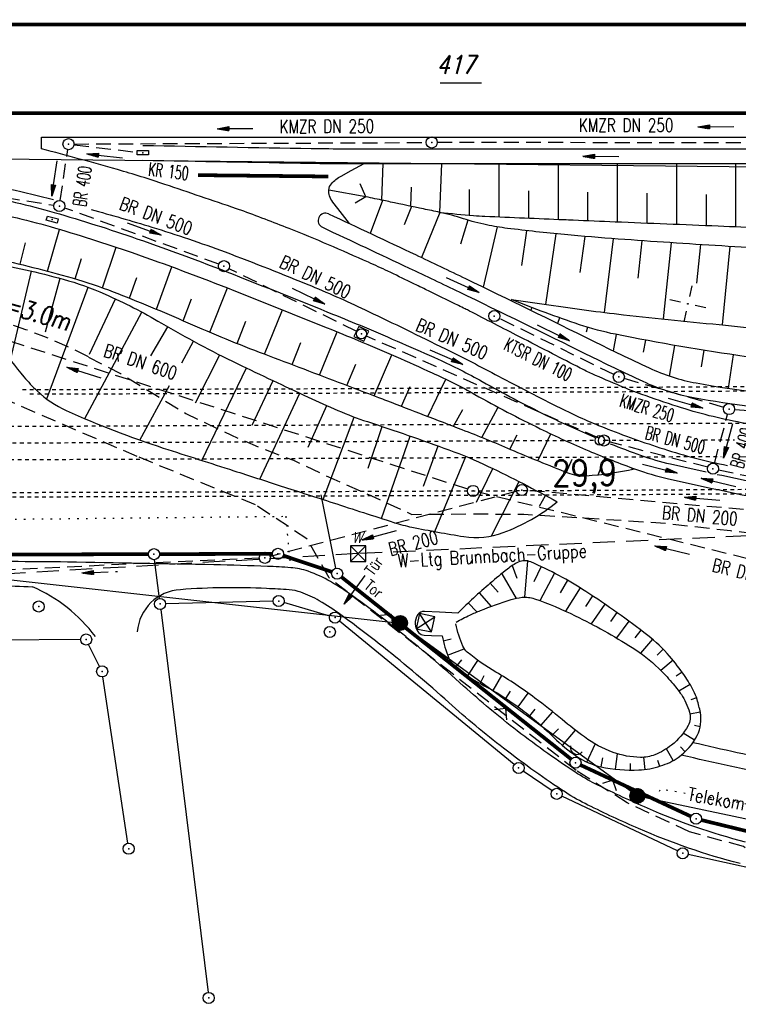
# Model space of a CAD drawing. Extents: x 0 to 1135, y 0 to 420.
# Tile 4 of 77: x 88 to 185, y 80 to 213. Entities that reach past the tile are written whole.
import ezdxf
from ezdxf.enums import TextEntityAlignment as Align

# ---------------------------------------------------------------- set-up
doc = ezdxf.new("R2010")
doc.units = 0
doc.header["$LTSCALE"] = 2
doc.header["$MEASUREMENT"] = 0
for name, pattern in [('ACAD_ISO03W100', [0.5, 0.25, -0.25]), ('ACAD_ISO05W100', [0.5, 0.25, -0.25]), ('AUSGEZOGEN', [0]), ('EinAusfädelung', [3.5, 2.5, -1]), ('GEMARKBAB', [3.7, 2, -0.5, 0.1, -0.5, 0.1, -0.5]), ('GESTRICH-X2', [1.5, 1, -0.5]), ('GESTRICHELTX3', [2.25, 1.5, -0.75]), ('GETRENNTX3', [3.25, 1, -0.75, 0, -0.75, 0, -0.75]), ('PUNKTX2_STR', [0.6, 0.1, -0.5])]:
    doc.linetypes.add(name, pattern=pattern)
doc.layers.get('0').update_dxf_attribs({"color": 8, "linetype": 'AUSGEZOGEN'})
for name, color, linetype in [('Bahnachse', 7, 'CONTINUOUS'), ('BOESCHG', 8, 'AUSGEZOGEN'), ('BW-SCHRIFT', 8, 'AUSGEZOGEN'), ('DURCHL', 200, 'GESTRICH-X2'), ('EINAUSF', 8, 'EinAusfädelung'), ('FBRTOP', 8, 'AUSGEZOGEN'), ('FLSTNR-BAB', 7, 'AUSGEZOGEN'), ('GEMARKGRZ', 8, 'GEMARKBAB'), ('Gleisachsen', 7, 'CONTINUOUS'), ('GRENZL', 8, 'AUSGEZOGEN'), ('GRENZL-BAB', 7, 'AUSGEZOGEN'), ('GRENZP', 8, 'AUSGEZOGEN'), ('GRENZP-BAB', 7, 'AUSGEZOGEN'), ('KANAL', 200, 'GESTRICH-X2'), ('MULDE', 8, 'AUSGEZOGEN'), ('NETZ', 250, 'AUSGEZOGEN'), ('NUTZUNG', 8, 'PUNKTX2_STR'), ('PFEIL', 200, 'CONTINUOUS'), ('PFEILTOP', 8, 'AUSGEZOGEN'), ('Schmutzw', 30, 'GESTRICH-X2'), ('SCHSYMBOL', 200, 'AUSGEZOGEN'), ('SIGNATUR', 8, 'AUSGEZOGEN'), ('STRASSE', 8, 'AUSGEZOGEN'), ('STROMLTG', 8, 'AUSGEZOGEN'), ('Telekom', 8, 'GETRENNTX3'), ('TEXTO', 200, 'CONTINUOUS'), ('TUNNEL', 15, 'CONTINUOUS'), ('W-LTG', 8, 'GESTRICHELTX3'), ('ZAUN', 8, 'AUSGEZOGEN')]:
    doc.layers.add(name, color=color, linetype=linetype)
doc.styles.add('ROMANS', font='romans.shx', dxfattribs={"width": 0.8})

# ---------------------------------------------------------------- blocks, each defined once
blk = doc.blocks.new('IKR')
at = {"color": 0}
for p, q in [((0, 1), (0, 2.5)), ((-2.5, 0), (-1, 0)), ((1, 0), (2.5, 0)), ((0, -2.5), (0, -1))]:
    blk.add_line(p, q, dxfattribs=at)
blk.add_circle((0, 0), 0.05, dxfattribs=at)
blk.add_point((0, 0), dxfattribs=at)
blk = doc.blocks.new('W-SCHA')
for p, q in [((1.5, 1.5), (-1.5, 1.5)), ((-1.5, -1.5), (1.5, 1.5)), ((-1.5, 1.5), (1.5, -1.5)), ((-1.5, 1.5), (-1.5, -1.5)), ((1.5, -1.5), (1.5, 1.5)), ((-1.5, -1.5), (1.5, -1.5))]:
    blk.add_line(p, q)
blk.add_point((0, 0))
at = {"style": 'ROMANS', "oblique": 15}
blk.add_text('W', height=2, dxfattribs=at).set_placement((-1.19, 2.12))
blk = doc.blocks.new('SCHA-Q')
for p, q in [((-1.5, 1.5), (1.5, -1.5)), ((-1.5, -1.5), (1.5, 1.5)), ((1.5, 1.5), (-1.5, 1.5)), ((-1.5, 1.5), (-1.5, -1.5)), ((1.5, -1.5), (1.5, 1.5)), ((-1.5, -1.5), (1.5, -1.5))]:
    blk.add_line(p, q)
blk.add_point((0, 0))
blk = doc.blocks.new('*X18')
at = {"color": 0}
for p, q in [((212.23, 257.39), (213.24, 258.4)), ((212.24, 257.33), (213.31, 258.4)), ((212.24, 257.47), (213.17, 258.4)), ((212.24, 257.26), (213.37, 258.39)), ((212.24, 257.55), (213.09, 258.39)), ((212.25, 257.2), (213.43, 258.38)), ((212.26, 257.63), (213, 258.37)), ((212.27, 257.14), (213.49, 258.37)), ((212.28, 257.09), (213.55, 258.35)), ((212.29, 257.73), (212.9, 258.35)), ((212.3, 257.04), (213.6, 258.33)), ((212.32, 256.99), (213.65, 258.31)), ((212.34, 257.86), (212.78, 258.29)), ((212.35, 256.94), (213.69, 258.29)), ((212.37, 256.9), (213.74, 258.26)), ((212.4, 256.85), (213.78, 258.24)), ((212.43, 256.81), (213.83, 258.21)), ((212.46, 256.77), (213.86, 258.18)), ((212.49, 256.73), (213.9, 258.14)), ((212.53, 256.7), (213.94, 258.11)), ((212.56, 256.66), (213.97, 258.07)), ((212.6, 256.63), (214.01, 258.03)), ((212.64, 256.6), (214.04, 257.99)), ((212.68, 256.57), (214.07, 257.95)), ((212.73, 256.54), (214.09, 257.91)), ((212.77, 256.52), (214.12, 257.86)), ((212.82, 256.49), (214.14, 257.82)), ((212.87, 256.47), (214.16, 257.77)), ((212.92, 256.45), (214.18, 257.72)), ((212.97, 256.44), (214.2, 257.66)), ((213.03, 256.42), (214.21, 257.6)), ((213.09, 256.41), (214.22, 257.54)), ((213.16, 256.41), (214.23, 257.48)), ((213.22, 256.4), (214.23, 257.41)), ((213.3, 256.41), (214.23, 257.34)), ((213.38, 256.41), (214.22, 257.26)), ((213.46, 256.43), (214.2, 257.17)), ((213.56, 256.46), (214.18, 257.07)), ((213.69, 256.51), (214.12, 256.95))]:
    blk.add_line(p, q, dxfattribs=at)
blk = doc.blocks.new('SRMAST2')
at = {"color": 0}
blk.add_circle((0, 0), 0.999, dxfattribs=at)
blk.add_point((0, 0), dxfattribs=at)
blk.add_blockref('*X18', (-213.23, -257.4))
blk = doc.blocks.new('GST')
at = {"color": 0}
blk.add_circle((0, 0), 0.75, dxfattribs=at)
blk.add_point((0, 0), dxfattribs=at)
blk = doc.blocks.new('30')
at = {"color": 0}
for p, q in [((-0.75, -0.29), (-0.75, 0.29)), ((-0.75, 0.29), (0.75, 0.29)), ((0.75, 0.29), (0.75, -0.29)), ((0.75, -0.29), (-0.75, -0.29))]:
    blk.add_line(p, q, dxfattribs=at)
blk.add_point((0, 0), dxfattribs=at)
blk = doc.blocks.new('PFEIL2')
at = {"color": 0}
for p, q in [((0.88, 0), (-2.4, -0.01)), ((0.88, -0.27), (0.88, 0.28)), ((0.88, 0.28), (2.43, 0.01)), ((0.91, 0.27), (0.88, 0.26)), ((0.97, 0.26), (0.88, 0.25)), ((1.02, 0.25), (0.88, 0.23)), ((1.07, 0.24), (0.88, 0.21)), ((1.13, 0.23), (0.88, 0.19)), ((1.18, 0.22), (0.88, 0.17)), ((1.24, 0.21), (0.88, 0.15)), ((1.29, 0.21), (0.88, 0.14)), ((1.34, 0.2), (0.88, 0.12)), ((1.4, 0.19), (0.88, 0.1)), ((1.45, 0.18), (0.88, 0.08)), ((1.51, 0.17), (0.88, 0.06)), ((1.56, 0.16), (0.88, 0.04)), ((1.61, 0.15), (0.88, 0.02)), ((1.67, 0.14), (0.88, 0.01)), ((1.72, 0.13), (0.88, -0.01)), ((1.78, 0.12), (0.88, -0.03)), ((1.83, 0.11), (0.88, -0.05)), ((1.88, 0.1), (0.88, -0.07)), ((1.94, 0.09), (0.88, -0.09)), ((2.05, 0.08), (0.88, -0.12)), ((1.99, 0.08), (0.88, -0.11)), ((2.1, 0.07), (0.88, -0.14)), ((2.15, 0.06), (0.88, -0.16)), ((2.21, 0.05), (0.88, -0.18)), ((2.26, 0.04), (0.88, -0.2)), ((2.32, 0.03), (0.88, -0.22)), ((2.37, 0.02), (0.88, -0.23)), ((2.42, 0.01), (0.88, -0.25)), ((2.43, 0.01), (0.88, -0.27))]:
    blk.add_line(p, q, dxfattribs=at)
blk = doc.blocks.new('DL')
at = {"color": 0}
blk.add_arc((-0.31, 0.02), 0.91, 282.5363, 77.4637, dxfattribs=at)
blk.add_point((0.6, 0), dxfattribs=at)
blk = doc.blocks.new('10')
blk.add_blockref('GST', (0, 0))
blk = doc.blocks.new('20')
blk.add_lwpolyline([(-0.75, -0.75), (0.75, -0.75), (0.75, 0.75), (-0.75, 0.75)], close=True)
blk.add_circle((0, 0), 0.676)
blk.add_point((0, 0))
blk = doc.blocks.new('ZL')
at = {"color": 0}
for p, q in [((-1.07, 1.06), (0, 0)), ((0, 0), (1.06, 1.07))]:
    blk.add_line(p, q, dxfattribs=at)

msp = doc.modelspace()

# ---------------------------------------------------------------- linework, layer by layer
at = {"layer": 'Bahnachse', "linetype": 'ACAD_ISO05W100'}
msp.add_lwpolyline([(67.31, 155.47), (166.01, 155.91)], dxfattribs=at)
at = {"layer": 'Bahnachse', "linetype": 'ACAD_ISO05W100', "flags": 128}
for points in [[(167.31, 155.91), (171.95, 155.93)], [(180.69, 155.97), (184.87, 155.99)]]:
    msp.add_lwpolyline(points, dxfattribs=at)
at = {"layer": 'Bahnachse', "linetype": 'Continuous'}
msp.add_circle((166.66, 155.9), 0.65, dxfattribs=at)
at = {"layer": 'BOESCHG'}
for p, q in [((137.2, 188.36), (137.38, 193.32)), ((145.05, 186.72), (145.32, 193.32)), ((153.05, 186.12), (153.05, 193.32)), ((161.05, 185.78), (161.05, 193.32)), ((169.05, 185.45), (169.05, 193.32)), ((177.05, 185.12), (177.05, 193.31)), ((185.05, 184.78), (185.05, 193.31)), ((135.05, 188.83), (134.26, 190.56)), ((135.05, 188.83), (130.04, 189.74)), ((141.1, 187.54), (141.19, 190.14)), ((149.05, 186.34), (149.05, 189.83)), ((157.05, 185.95), (157.05, 189.63)), ((165.05, 185.61), (165.05, 189.46)), ((173.05, 185.28), (173.05, 189.3)), ((181.05, 184.96), (181.05, 189.13)), ((135.05, 188.83), (133.62, 187.97)), ((137.31, 188.34), (135.64, 183.88)), ((141.21, 187.52), (140.23, 185.04)), ((145.05, 186.72), (142.56, 180.62)), ((148.84, 185.67), (147.83, 182.43)), ((92.01, 178.78), (93.67, 184.42)), ((152.77, 184.76), (150.9, 176.61)), ((156.11, 179.54), (156.81, 184.24)), ((159.37, 174.27), (160.75, 183.83)), ((88.33, 179.71), (89.07, 182.6)), ((164.01, 178.59), (164.68, 183.47)), ((167.3, 173.19), (168.52, 183.16)), ((171.82, 177.81), (172.37, 182.89)), ((175.25, 172.32), (176.33, 182.62)), ((179.76, 177.13), (180.3, 182.36)), ((99.46, 176.53), (101.3, 182.02)), ((183.21, 171.5), (184.26, 182.11)), ((95.77, 177.75), (96.63, 180.5)), ((87.03, 166.74), (89.85, 178.78)), ((106.75, 173.63), (108.85, 179.35)), ((91.78, 170.59), (93.73, 177.81)), ((103.11, 175.12), (104.1, 177.92)), ((91.92, 161.5), (97.54, 176.6)), ((113.97, 170.52), (116.33, 176.51)), ((97.72, 167.57), (101.22, 175.03)), ((110.36, 172.08), (111.48, 175.02)), ((97.07, 158.84), (104.79, 173.24)), ((121.36, 167.57), (123.76, 173.55)), ((157.47, 173.86), (157.32, 173.48)), ((117.64, 169.01), (118.84, 172.02)), ((161.22, 172.47), (160.95, 171.71)), ((105.98, 167.32), (108.27, 171.26)), ((128.8, 164.73), (131.18, 170.57)), ((165.01, 171.19), (164.81, 170.54)), ((110.17, 166.37), (111.76, 169.31)), ((125.09, 166.14), (126.28, 169.11)), ((168.88, 170.21), (168.44, 168.01)), ((172.81, 169.45), (172.51, 167.83)), ((176.75, 168.74), (176.03, 164.6)), ((180.69, 168.08), (180.33, 165.84)), ((112.04, 160.99), (115.3, 167.45)), ((136.15, 161.93), (138.55, 167.45)), ((184.65, 167.47), (183.98, 162.94)), ((112.9, 153.18), (118.9, 165.7)), ((132.46, 163.34), (133.67, 166.19)), ((119.66, 157.95), (122.51, 163.98)), ((143.4, 159.14), (145.85, 164.17)), ((104.52, 155.94), (108.5, 163.3)), ((139.84, 160.52), (141.02, 163.18)), ((120.7, 150.67), (126.13, 162.27)), ((127.26, 154.98), (129.76, 160.6)), ((146.88, 157.8), (148.14, 160.07)), ((150.7, 156.31), (152.9, 160.4)), ((129.28, 147.89), (133.45, 159.06)), ((135.36, 152.16), (137.24, 157.78)), ((137.16, 145.35), (141.03, 156.49)), ((154.51, 154.73), (155.48, 156.64)), ((158.3, 153.13), (160.04, 156.79)), ((142.84, 149.7), (144.8, 155.15)), ((144.35, 143.58), (148.54, 153.74)), ((162.13, 151.59), (162.9, 153.36)), ((166.43, 151.26), (167.36, 153.58)), ((149.98, 147.54), (152.18, 152.09)), ((171.04, 151.99), (171.1, 152.15)), ((152.04, 142.98), (155.77, 150.32)), ((158.52, 146.99), (159.31, 148.47)), ((154.83, 138.98), (155.43, 137.26)), ((156.87, 139.61), (156.46, 134.71)), ((158.72, 138.85), (157.74, 136.77)), ((153.4, 137.88), (155.33, 134.55)), ((160.51, 137.96), (158.57, 134.23)), ((151.86, 136.6), (152.91, 135.38)), ((162.27, 137), (161.28, 135.28)), ((163.98, 135.98), (162.02, 132.83)), ((150.36, 135.29), (151.99, 133.46)), ((165.66, 134.89), (164.7, 133.45)), ((148.88, 133.93), (150.04, 132.71)), ((167.32, 133.77), (165.49, 131.11)), ((168.96, 132.63), (168.09, 131.4)), ((170.58, 131.46), (168.92, 129.19)), ((172.18, 130.26), (171.39, 129.22)), ((145.49, 128.8), (146.58, 129.07)), ((173.76, 129.03), (172.16, 127.13)), ((146.07, 126.88), (148.34, 127.71)), ((175.22, 127.67), (174.39, 126.86)), ((147.18, 125.26), (148, 126.23)), ((148.77, 124.05), (150.19, 126.15)), ((176.55, 126.17), (174.88, 124.81)), ((150.49, 123.03), (151.05, 124.1)), ((152.25, 122.08), (153.41, 124.1)), ((177.76, 124.58), (176.97, 124.01)), ((178.86, 122.91), (177.32, 122.02)), ((153.95, 121.03), (154.58, 122)), ((155.6, 119.89), (156.96, 121.75)), ((179.73, 121.11), (178.97, 120.85)), ((157.18, 118.67), (157.91, 119.58)), ((158.7, 117.37), (160.31, 119.19)), ((180.23, 119.18), (178.83, 118.91)), ((180.22, 117.19), (179.44, 117.36)), ((160.16, 116.01), (161.06, 116.93)), ((161.63, 114.65), (163.39, 116.71)), ((179.44, 115.36), (177.91, 116.31)), ((164.92, 112.41), (166.04, 114.86)), ((178.18, 113.81), (177.54, 114.49)), ((168.79, 111.45), (169.03, 113.54)), ((176.57, 112.63), (175.67, 114.22)), ((166.82, 111.78), (167.08, 112.98)), ((170.79, 111.33), (170.8, 112.24)), ((172.78, 111.43), (172.58, 113.06)), ((174.74, 111.84), (174.49, 112.65))]:
    msp.add_line(p, q, dxfattribs=at)
for points in [[(132.83, 185.2), (131.26, 187.25), (130.59, 188.12, -0.081409), (130.14, 188.96, -0.098655), (130.04, 189.74, -0.165309), (130.39, 190.59, -0.089032), (131.69, 191.63), (133.04, 192.36), (134.81, 193.32)], [(145.05, 186.72, 0.003653), (149.59, 186.29, 0.010756), (151.14, 186.2, 0.00002), (161.79, 185.75, 0.000166), (163.05, 185.7, 0.000097), (168.72, 185.46, -0.000039), (182.66, 184.89, -0.007052), (194.91, 184.21, 0.011285), (202.57, 183.85, 0.048576), (205.33, 184.05, 0.008753), (220.38, 186.91, 0.043138), (232.66, 190.59, -0.109863), (237.68, 191.39), (244.4, 190.99), (249.88, 190.66, 0.049077), (256.34, 190.9, 0.099404), (259.37, 191.96, 0.088284), (259.67, 192.21, 0.026191), (260.43, 193.25)], [(197.21, 181.58, -0.009114), (183.12, 182.18, -0.002744), (169.14, 183.11, -0.005282), (161.89, 183.72, -0.007629), (154.17, 184.56, -0.020822), (151.36, 185.02, -0.027174), (148.22, 185.86, 0.026877), (145.05, 186.72, 0.000576), (142.83, 187.18, -0.000285), (138.36, 188.12, -0.000853), (137.47, 188.31, -0.000314), (135.05, 188.83)], [(26.41, 187.32, -0.008599), (42.64, 186.53, -0.017698), (50.5, 185.73, -0.003001), (79.2, 181.61, -0.017577), (84.07, 180.7, -0.012666), (94.67, 178.06, -0.023509), (100.26, 176.23, -0.013277), (110.34, 172.08, 0.013005), (120.64, 167.84, 0.000395), (131.31, 163.78, -0.000777), (136.75, 161.7, -0.000284), (137.81, 161.29, -0.00003), (148.02, 157.37, -0.009516), (154.59, 154.69, 0.008088), (162.32, 151.52, 0.108801), (164.81, 151.12, 0.04115), (171.35, 152.06)], [(130.01, 186.52, -0.001221), (141.74, 181.01, -0.002105), (148.52, 177.77, -0.002484), (165.7, 169.36, 0.005611), (173.3, 165.7, 0.064195), (179.68, 163.66, 0.028068), (195.28, 161.7, 0.029224), (205.1, 161.59, 0.084105), (208.16, 162.26, 0.040197), (211.34, 163.86, 0.054775), (213.34, 165.39, 0.005348), (216.56, 168.53, -0.003967), (220.92, 172.81, -0.002383), (226.73, 178.38, -0.004179), (230.09, 181.51, -0.06481), (233.81, 184.13, -0.107487), (236.73, 184.94, -0.016467), (240.74, 185.03, 0.004354), (255.65, 185, 0.002165), (264.49, 185.09, 0.001611), (276.38, 185.32, 0.001611)], [(129.17, 184.7, -0.001221), (140.88, 179.2, -0.002105), (147.65, 175.96, -0.002484), (164.81, 167.57, 0.005611), (172.45, 163.89, 0.064195), (179.32, 161.69, 0.028068), (195.15, 159.7, 0.029224), (205.19, 159.6, 0.084105), (208.91, 160.41, 0.040197), (212.38, 162.15, 0.054775), (214.72, 163.94, 0.005348), (217.97, 167.12, -0.003967), (222.31, 171.38, -0.002383), (228.1, 176.93, -0.004179), (231.44, 180.04, -0.06481), (234.74, 182.36, -0.107487), (236.84, 182.94, -0.016467), (240.72, 183.03, 0.004354), (255.66, 183, 0.002165), (264.52, 183.09, 0.001186), (273.29, 183.25, 0.001611)], [(25, 178.72, 0.001089), (25.47, 178.68, 0.00246), (37.5, 177.6, 0.001356), (51.82, 176.42, -0.001464), (65.09, 175.32, -0.029093), (81.17, 173, -0.171629), (83.6, 171.54, -0.037492), (84.38, 170.44, 0.024446), (85.52, 168.72, 0.014127), (88.85, 164.48, 0.029536), (90.62, 162.59, 0.083661), (94.57, 159.94, 0.028171), (107.67, 154.87, 0.00003), (117.2, 151.8, -0.000044), (123.6, 149.73, -0.000048), (130.61, 147.47, 0.000041), (138.83, 144.81, 0.028446), (141.27, 144.17, 0.010027), (148.29, 142.9, 0.129436), (153.6, 143.43, 0.081287), (160.91, 147.6)], [(154.71, 174.95, 0.003324), (164.86, 173.5, 0.00679), (169.84, 172.89, 0.002399), (183.63, 171.46, 0.002549), (196.63, 170.24, 0.047904), (202.19, 170.28, 0.020498), (215.01, 172.14)], [(145.34, 129.48, 0.042224), (146.24, 126.45, 0.117907), (146.89, 125.51, 0.064052), (150.66, 122.93, -0.045124), (156.14, 119.49, -0.032248), (160.44, 115.74, 0.045906), (163.54, 113.19, 0.095911), (166.8, 111.78, 0.06596), (171.92, 111.35, 0.065376), (174.86, 111.89, 0.073903), (177.24, 113.05, 0.126952), (179.81, 116.03, 0.1626), (180.24, 119.1, 0.029083), (179.8, 120.88, 0.042635), (179.33, 122.05, 0.034171), (178.09, 124.12, 0.024961), (176.08, 126.72, 0.05147), (173.13, 129.54, 0.020415), (164.76, 135.48, 0.041863), (157.33, 139.47, 0.218486), (155.64, 139.44, 0.05611), (154.17, 138.51, 0.016206), (149.59, 134.59, 0.007023), (148.56, 133.62, 0.006434), (147.46, 132.53)], [(147.24, 131.34, -0.01314), (149.09, 132.28, -0.01753), (150.51, 132.9, -0.017023), (154.66, 134.38, -0.049953), (156.14, 134.69, -0.110305), (157.83, 134.49, -0.031217), (163.34, 132.2, -0.026576), (171.03, 127.9, -0.051847), (174.59, 125.1, -0.021986), (176.39, 123.19, -0.027619), (177.67, 121.53, -0.042153), (178.29, 120.44, -0.038743), (178.77, 119.16, -0.19639), (178.57, 117.35, -0.101198), (176.35, 114.71, -0.073967), (174.08, 113.4, -0.098504), (172.13, 113.05, -0.083466), (168.45, 113.73, -0.071063), (164.58, 115.81, -0.01431), (161.55, 118.17, 0.011761), (157.89, 121.07, 0.028934), (152.61, 124.58, -0.039056), (148.75, 127.26, -0.124993), (148.15, 128.07, -0.039276), (147.18, 131.1)], [(147.46, 132.53), (145.01, 132.66), (142.96, 132.77, 0.251509), (142.08, 132.35, 0.179838), (141.72, 131.09, 0.148959), (142.16, 129.95, 0.220567), (142.92, 129.57), (143.91, 129.53), (145.34, 129.48)]]:
    msp.add_lwpolyline(points, format="xyb", dxfattribs=at)
at = {"layer": 'BOESCHG', "flags": 128}
for points in [[(26.35, 186.32, -0.0059), (42.46, 185.28, -0.011941), (50.4, 184.49, -0.002234), (78.59, 180.85, -0.011731), (83.94, 180.01, -0.021739), (94.14, 177.69, -0.037875), (99.81, 175.67, -0.028656), (107.42, 171.76, 0.02112), (117.67, 166.28, 0.002936), (127.25, 161.75, 0.007092), (131.25, 159.95, 0.022884), (135.25, 158.44, -0.008394), (146.26, 154.62, -0.024196), (151.59, 152.38, -0.013358), (160.91, 147.6)], [(215.01, 172.14, -0.044952), (211.3, 168.95, -0.08841), (209.05, 167.88, -0.039333), (202.81, 166.68, -0.035775), (195.84, 166.4, -0.02737), (186.43, 167.21, -0.014403), (168.77, 170.24, -0.031333), (163.91, 171.54, -0.01606), (154.71, 174.95)]]:
    msp.add_lwpolyline(points, format="xyb", dxfattribs=at)
at = {"layer": 'DURCHL'}
msp.add_line((93.74, 188.34), (94.77, 195.21), dxfattribs=at)
at = {"layer": 'EINAUSF', "const_width": 0.5, "flags": 128}
msp.add_lwpolyline([(25, 200.13), (91.24, 200.13)], dxfattribs=at)
at = {"layer": 'FBRTOP'}
msp.add_line((91.23, 195.29), (91.24, 196.88), dxfattribs=at)
for points in [[(661.14, 179.11, 0.000001), (685.94, 183.77, 0.000098)], [(439.53, 157.45, -0.00093), (440.96, 156.69, -0.001842), (441.68, 156.31, -0.000702), (443.25, 155.45, 0.000895), (444.48, 154.78, 0.031517), (447.68, 153.29, 0.030859), (451.1, 152.2, 0.030259), (454.59, 151.53, 0.030943), (458.06, 151.31, 0.000875), (468.28, 151.29, 0.000286), (499.49, 151.31, 0.000004), (556.36, 151.37, 0.000067)], [(700.61, 186.53, -0.000002), (715, 189.24, -0.000023)], [(323.99, 279.88, -0.000006), (352.82, 279.88, -0.000191)], [(25, 195.71, -0.000626), (26, 195.71, -0.000093), (39.7, 195.58, -0.000864), (41.18, 195.56, -0.008204), (44.9, 195.45, -0.003601), (53.34, 195.01, -0.013775), (60.57, 194.37, -0.008993), (71.59, 192.89, -0.013996), (80.97, 191.19, -0.010197), (92.85, 188.44, -0.011882)], [(97.91, 187.11, -0.007607), (106.12, 184.73, -0.015187), (116.02, 181.37, -0.008896), (127.68, 176.77, -0.013177), (135.41, 173.33, -0.001718), (140.47, 170.88, -0.001628), (145.79, 168.27, -0.007558), (152.96, 164.59, 0.006478), (161.31, 160.28, 0.021678), (167.24, 157.63, 0.016448), (175.29, 154.74, 0.029155), (183.91, 152.51, 0.038643)]]:
    msp.add_lwpolyline(points, format="xyb", dxfattribs=at)
at = {"layer": 'FBRTOP', "const_width": 0.5}
msp.add_lwpolyline([(25, 212.13, -0.000002), (107.24, 212.13, 0.000002), (194.74, 212.13, 0.000001), (294.74, 212.13, -0.000001), (394.75, 212.13, -0.000001), (419.74, 212.13, 0.000001), (444.74, 212.13, 0.000009), (457.24, 212.13, -0.000008), (469.74, 212.13, -0.000012), (482.24, 212.13, 0.000009), (494.74, 212.13, 0.006174), (502.15, 212.18, -0.000007)], format="xyb", dxfattribs=at)
at = {"layer": 'FBRTOP'}
msp.add_lwpolyline([(91.24, 196.88), (194.74, 196.88), (394.75, 196.88), (444.74, 196.88), (469.74, 196.88), (494.74, 196.88), (519.75, 196.88), (544.74, 196.88), (569.75, 196.88), (594.74, 196.88), (599.3, 196.88), (619.93, 196.99), (645.14, 197.41), (670.34, 198.14), (695.54, 199.2), (720.72, 200.57), (744.99, 202.2)], dxfattribs=at)
at = {"layer": 'FBRTOP', "const_width": 0.5}
msp.add_lwpolyline([(91.24, 200.13), (194.74, 200.13), (236.65, 200.13)], dxfattribs=at)
at = {"layer": 'FBRTOP', "flags": 128}
msp.add_lwpolyline([(745.02, 200.74, 0.000677), (724.91, 197.17, 0.00187), (717.63, 195.85, 0.000088), (676.08, 188.1, -0.000511), (668.93, 186.78, -0.000531), (657.86, 184.75, -0.001073), (652.38, 183.76, -0.005679), (651.45, 183.61, -0.002603), (649.41, 183.31, -0.02614), (643.73, 182.79, -0.009144), (627.44, 182.46, -0.000213), (593.66, 182.42, 0.000206), (558.73, 182.38, 0.000034), (481.5, 182.24, -0.000124), (460.3, 182.21, -0.000692), (424.89, 182.21, 0.000599), (383.98, 182.22, 0.000299), (372.28, 182.21, -0.000052), (305.04, 182.07, -0.001027), (269.04, 182.07, 0.001558), (245.31, 182.05, 0.036452), (240.16, 181.66, 0.048455), (236.38, 180.71, 0.061648), (232.89, 178.95, 0.046788), (228.89, 175.69, 0.001575), (224.3, 171.15, -0.001758), (220.18, 167.08, -0.000327), (217.28, 164.24, -0.000696), (215.92, 162.9, -0.033501), (214.71, 161.88, -0.017532), (212.22, 160.17, -0.062009), (208.64, 158.46, -0.071953), (205.27, 157.86, -0.007995), (202.05, 157.8, 0.007386), (198.56, 157.75, 0.003812), (194.99, 157.61, -0.006118), (192.77, 157.54, -0.03208), (190.16, 157.65, -0.018969), (185.79, 158.29, -0.016209), (181.44, 159.24, -0.016093), (177.14, 160.48, -0.007994), (172.31, 162.12, -0.013349), (169.46, 163.23, -0.005712), (165.61, 164.9, -0.013485), (164.01, 165.67, -0.001089), (160.26, 167.61, 0.000916), (155.79, 169.91, 0.000122), (149.05, 173.38, 0.001415), (148.47, 173.67, 0.003178), (147.55, 174.13, 0.000659), (143.11, 176.3, 0.001014), (141.09, 177.28, 0.000664), (138.01, 178.77, 0.006784), (135.4, 179.97, 0.003297), (129.99, 182.34, 0.007739), (124.69, 184.53, 0.006309), (118.13, 187.02, 0.005732), (117.55, 187.22, 0.000345), (107.89, 190.5, 0.011477), (101.47, 192.5, 0.00728), (91.23, 195.29)], format="xyb", dxfattribs=at)
at = {"layer": 'FLSTNR-BAB'}
msp.add_line((145.07, 204.22), (150.69, 204.22), dxfattribs=at)
at = {"layer": 'GEMARKGRZ', "const_width": 0.5, "flags": 128}
msp.add_lwpolyline([(112.36, 191.75), (129.98, 191.57)], dxfattribs=at)
at = {"layer": 'Gleisachsen', "linetype": 'ACAD_ISO03W100', "flags": 128}
for points in [[(25, 157.61), (59.28, 157.69), (64.44, 157.7), (207.95, 158.34), (316.95, 159.82), (378.82, 161.47)], [(25, 153.11), (59.29, 153.19), (64.45, 153.2), (183.07, 153.73)]]:
    msp.add_lwpolyline(points, dxfattribs=at)
at = {"layer": 'GRENZL'}
for p, q in [((107.15, 134.53), (106.5, 139.78)), ((122.52, 134.16), (107.99, 133.81)), ((130.16, 132.16), (123.98, 133.97)), ((107.33, 133.04), (113.72, 81.28)), ((155.1, 112.09), (131.46, 131.47)), ((96.5, 128.97), (65.3, 128.72)), ((99.07, 125.34), (97.58, 128.31)), ((102.89, 101.44), (99.52, 123.93)), ((160.21, 108.54), (156.3, 111.2)), ((177.17, 100.41), (161.51, 107.8)), ((188.79, 97.66), (178.58, 99.93))]:
    msp.add_line(p, q, dxfattribs=at)
at = {"layer": 'GRENZL-BAB'}
msp.add_line((54.13, 194.29), (723.99, 187.28), dxfattribs=at)
at = {"layer": 'GRENZL-BAB', "const_width": 0.5, "flags": 128}
for points in [[(61.68, 140.4), (105.66, 140.52)], [(107.16, 140.53), (122.42, 140.56)], [(123.88, 140.33), (130.45, 138.13)], [(131.75, 137.43), (162.79, 112.8)], [(164.05, 112.02), (178.97, 105.07)], [(180.38, 104.58), (192.68, 101.58)]]:
    msp.add_lwpolyline(points, dxfattribs=at)
at = {"layer": 'KANAL'}
for p, q in [((95.6, 195.96), (143.18, 196.16)), ((95.61, 195.86), (104.16, 194.85)), ((144.69, 196.19), (193.41, 196.18)), ((53.69, 193.86), (92.9, 187.69)), ((115.18, 179.72), (94.35, 187.31)), ((133.75, 170.64), (116.56, 179.1)), ((168.55, 164.8), (153.08, 172.38)), ((148.81, 149.3), (84.5, 170.09)), ((166.54, 156.19), (135.12, 169.99)), ((183.39, 160.36), (169.94, 164.25)), ((184.86, 160.07), (209.31, 158.29)), ((182.14, 152.79), (183.92, 159.41)), ((181.23, 152.26), (167.93, 155.69)), ((182.69, 151.91), (206.35, 147.07)), ((198.3, 137), (150.26, 148.89))]:
    msp.add_line(p, q, dxfattribs=at)
at = {"layer": 'MULDE'}
for points in [[(104.93, 195.78, 0.000842), (127.67, 195.36, 0.004026), (132.43, 195.32, 0.000097), (203.89, 195.31, -0.000208), (237.39, 195.3, -0.000017), (238.43, 195.3, -0.006872)], [(25, 194.6, -0.006283), (32.73, 194.67, -0.020012), (37.23, 194.48, -0.002642), (54.41, 192.95, -0.006101), (61.86, 192.16, -0.013764), (82.41, 189.14, -0.026654), (92.95, 186.71, -0.013653), (104.12, 183.16, -0.010825), (117.96, 178.02, -0.001302), (130.54, 172.98, -0.003848), (134.8, 171.23, -0.003173), (139.89, 169.05, -0.00326), (144.82, 166.86, -0.022259), (150.76, 163.86, 0.014767), (159.47, 159.28, 0.013192), (165.93, 156.33, 0.000089), (165.97, 156.32, 0.030362)], [(104.89, 193.78, 0.000843), (127.65, 193.36, 0.004026), (132.41, 193.32, 0.000017), (145.05, 193.32, -0.000209)], [(145.05, 193.32, 0.00008), (203.96, 193.31, -0.000209), (237.39, 193.3, -0.000364), (259.3, 193.27, -0.007044), (260.43, 193.25, -0.040486)], [(25, 192.6, -0.006318), (32.72, 192.67, -0.020012), (37.06, 192.48, -0.002642), (54.22, 190.96, -0.006101), (61.62, 190.17, -0.013764), (82.07, 187.17, -0.026654), (92.4, 184.79, -0.013653), (103.47, 181.28, -0.010825), (117.22, 176.16, -0.001302), (129.8, 171.13, -0.003848), (134.02, 169.39, -0.003173), (139.09, 167.22, -0.00326), (143.99, 165.04, -0.022259), (149.78, 162.11, 0.014767), (158.59, 157.48, 0.013192), (165.15, 154.49, 0.013972), (171.49, 152.01, 0.030362)], [(168.07, 155.45, 0.009148), (172.17, 153.89, 0.030362), (176.19, 152.71, 0.002366), (181.03, 151.64, 0.0197)], [(171.49, 152.01, 0.030362), (175.75, 150.76, 0.007892), (191.99, 147.33, 0.0197), (194.79, 146.9, 0.008423), (201.22, 146.27, 0.008423)], [(182.53, 151.31, 0.004791), (192.37, 149.29, 0.0197), (195.01, 148.89, 0.008423), (201.38, 148.27, 0.008423)], [(191.26, 112.45, -0.009786), (179.23, 115.04)], [(240.77, 104.92, -0.025935), (238.08, 105.31, 0.023573), (225.9, 107.12, 0.006601), (215.43, 108.04, -0.003953), (197.93, 109.48, -0.025691), (190.94, 110.48, -0.010769), (177.66, 113.36)]]:
    msp.add_lwpolyline(points, format="xyb", dxfattribs=at)
msp.add_arc((129.6, 185.61), 1, 65.3065, 244.6361, dxfattribs=at)
at = {"layer": 'NUTZUNG'}
for p, q in [((69.65, 145.06), (124.23, 145.64)), ((124.23, 145.64), (124.62, 140.99)), ((124.62, 140.99), (124.89, 138.69))]:
    msp.add_line(p, q, dxfattribs=at)
at = {"layer": 'NUTZUNG', "flags": 128}
msp.add_lwpolyline([(243.45, 108.71), (225.72, 104.69), (197.3, 104.87), (174.8, 108.77), (174.18, 107.11)], dxfattribs=at)
at = {"layer": 'Schmutzw'}
for p, q in [((201.03, 145.22), (156.87, 149.13)), ((155.39, 149), (122.12, 140.21)), ((120.65, 139.99), (76.4, 137.93))]:
    msp.add_line(p, q, dxfattribs=at)
at = {"layer": 'STRASSE'}
for points in [[(186.34, 101.6, -0.039911), (173.1, 106.17, -0.012144), (166.38, 109.3, -0.028721), (163.65, 110.85, -0.010796), (159.63, 113.58, -0.010213), (155.49, 116.65, -0.018604), (148.25, 122.7, 0.014952), (139.29, 130.3, 0.012128), (133.42, 134.76, 0.023812), (130.27, 136.81, 0.048246), (127.26, 138.2, 0.066229), (124.89, 138.69, 0.008891), (121.74, 138.87, 0.003872), (114.51, 139.08, 0.001426), (94.72, 139.45, 0.003723), (87.13, 139.51, 0.006605), (74.39, 139.35, 0.009404), (65.44, 138.95, 0.002456), (64.01, 138.85, 0.001151), (60.94, 138.62, 0.011815), (46.19, 137.12, 0.021005), (37.96, 135.74, 0.004539), (31.9, 134.4, -0.002157), (25, 132.83, -0.001347)], [(25, 129.64, -0.000383), (30.37, 130.95, -0.002663), (32.58, 131.47, -0.002288), (35.64, 132.16, -0.002383), (38.58, 132.8, -0.010388), (42.17, 133.48, -0.008539), (46.56, 134.15, -0.00787), (53.07, 134.91, -0.006337), (61.17, 135.63, -0.000145), (63.91, 135.84, -0.001269), (64.22, 135.86, -0.000535), (64.47, 135.88, -0.000111), (65.63, 135.96, -0.005819), (65.93, 135.97, -0.000201), (74.46, 136.35, -0.014925), (80.56, 136.43, -0.009641), (90, 136.1)], [(185.6, 98.7, -0.039911), (171.9, 103.42, -0.012144), (165.05, 106.61, -0.028721), (162.02, 108.33, -0.010796), (157.89, 111.14, -0.010213), (153.66, 114.28, -0.018604), (146.24, 120.47, 0.014952), (137.42, 127.95, 0.012128), (131.66, 132.33, 0.023812), (128.75, 134.22, 0.048246), (126.27, 135.37, 0.066229), (124.67, 135.7, 0.008891), (121.63, 135.87, 0.031364), (110.01, 135.72, 0.001426)]]:
    msp.add_lwpolyline(points, format="xyb", dxfattribs=at)
for centre, radius, start, end in [((81.58, 116.66), 21.18, 36.9815, 66.5887), ((110.32, 129.54), 6.18, 92.928, 175.5998)]:
    msp.add_arc(centre, radius, start, end, dxfattribs=at)
at = {"layer": 'STROMLTG', "linetype": 'GESTRICH-X2', "flags": 128}
msp.add_lwpolyline([(97.55, 167.17), (101.87, 164.94), (106.3, 162.22), (110.74, 159.53), (116.79, 156.63), (121.1, 154.77), (125.28, 153.21), (130.7, 150.64), (135.73, 148.43), (141.25, 145.9), (149.53, 145.97), (156.39, 145.91), (164.01, 145.46), (175.66, 144.69), (184.33, 143.71), (196.04, 142.19), (204.39, 140.29), (209.1, 139.8), (219, 138.82), (230.32, 137.3), (253.18, 134.58), (259.33, 133.9), (265.01, 133.44), (282.76, 132.76), (290.07, 132.3), (292.96, 132.22), (292.67, 149.19), (290.62, 157.61), (287.68, 193.98), (288.2, 231.36), (290.11, 241.17), (294.78, 288.32), (294.82, 294.34), (286.13, 294.38), (286.24, 288.23)], dxfattribs=at)
at = {"layer": 'STROMLTG', "linetype": 'GESTRICH-X2'}
msp.add_lwpolyline([(197.21, 91.68), (192.05, 94.15), (188.78, 99.12), (186.05, 101), (178.77, 102.98), (170.36, 106.9), (163.46, 111.26), (146.71, 124.37), (130.07, 137.33), (127.09, 142.59), (120.14, 147.18), (104.14, 153.72), (82.48, 163.09), (66.57, 171.96), (30.72, 175.46), (25, 176.06)], dxfattribs=at)
msp.add_arc((68.62, 112.26), 62.07, 62.2154, 81.7264, dxfattribs=at)
at = {"layer": 'Telekom', "linetype": 'Continuous'}
msp.add_lwpolyline([(25, 126.62), (61.21, 139.92), (139.68, 131.21), (171.73, 107.84), (210.78, 99.62), (262.1, 99.51), (308.83, 99.53), (357.85, 108.8)], dxfattribs=at)
at = {"layer": 'TUNNEL', "linetype": 'ACAD_ISO03W100', "flags": 128}
for points in [[(88.65, 162.77), (88.66, 162.77), (94.54, 162.79), (100.42, 162.81), (106.29, 162.82), (112.17, 162.84), (118.05, 162.86), (123.93, 162.88), (129.8, 162.9), (135.68, 162.93), (141.56, 162.95), (147.43, 162.98), (153.31, 163), (159.18, 163.03), (165.06, 163.06), (170.94, 163.09), (179.82, 163.15), (191.57, 163.22), (203.31, 163.31), (215.06, 163.41), (226.8, 163.52), (238.55, 163.64), (250.29, 163.77), (262.04, 163.92), (273.78, 164.08), (285.52, 164.26), (297.27, 164.46), (306.04, 164.61), (311.91, 164.72), (317.78, 164.84), (323.65, 164.96), (329.52, 165.08), (335.39, 165.21), (341.27, 165.34), (347.14, 165.48), (353.01, 165.63), (358.88, 165.78), (364.75, 165.93), (370.61, 166.09), (376.48, 166.26), (378.81, 166.33)], [(89.66, 162.18), (94.54, 162.19), (100.42, 162.21), (106.3, 162.22), (112.17, 162.24), (118.05, 162.26), (123.93, 162.28), (129.8, 162.3), (135.68, 162.33), (141.56, 162.35), (147.43, 162.38), (153.31, 162.4), (159.19, 162.43), (165.06, 162.46), (170.94, 162.49), (179.83, 162.55), (191.57, 162.62), (203.32, 162.71), (215.06, 162.81), (226.81, 162.92), (238.55, 163.04), (250.3, 163.17), (262.04, 163.32), (273.79, 163.48), (285.53, 163.66), (297.28, 163.86), (306.05, 164.01), (311.92, 164.12), (317.79, 164.24), (323.67, 164.36), (329.54, 164.48), (335.41, 164.61), (341.28, 164.74), (347.15, 164.88), (353.02, 165.03), (358.89, 165.18), (364.76, 165.33), (370.63, 165.49), (376.5, 165.66), (378.81, 165.73)], [(59.31, 148.8), (65.18, 148.81), (71.06, 148.83), (76.94, 148.84), (82.82, 148.86), (88.7, 148.87), (94.58, 148.89), (100.46, 148.91), (106.34, 148.92), (112.22, 148.94), (118.1, 148.96), (123.98, 148.98), (129.86, 149), (135.74, 149.03), (141.61, 149.05), (147.5, 149.08), (153.38, 149.1), (159.26, 149.13), (165.14, 149.16), (171.02, 149.19), (176.9, 149.23), (182.78, 149.27), (188.66, 149.3), (194.54, 149.35), (200.42, 149.39), (206.3, 149.44), (212.18, 149.48), (218.06, 149.54), (223.95, 149.59), (229.83, 149.65), (235.71, 149.71), (241.59, 149.77), (247.47, 149.84), (253.35, 149.91), (259.24, 149.98), (265.12, 150.06), (271, 150.14), (276.88, 150.23), (282.76, 150.32), (288.65, 150.41), (294.53, 150.51), (300.41, 150.61), (306.29, 150.72), (312.18, 150.83), (318.06, 150.94), (323.94, 151.06), (329.82, 151.18), (335.71, 151.31), (341.59, 151.45), (347.47, 151.59), (353.35, 151.73), (359.24, 151.88), (365.12, 152.04), (371, 152.2), (376.88, 152.36), (378.83, 152.42)], [(59.31, 148.2), (65.19, 148.21), (71.06, 148.23), (76.94, 148.24), (82.82, 148.26), (88.7, 148.27), (94.58, 148.29), (100.46, 148.31), (106.34, 148.32), (112.22, 148.34), (118.1, 148.36), (123.98, 148.38), (129.86, 148.4), (135.74, 148.43), (141.62, 148.45), (147.5, 148.48), (153.38, 148.5), (159.26, 148.53), (165.14, 148.56), (171.02, 148.59), (176.9, 148.63), (182.78, 148.67), (188.66, 148.7), (194.54, 148.75), (200.42, 148.79), (206.31, 148.84), (212.19, 148.88), (218.07, 148.94), (223.95, 148.99), (229.83, 149.05), (235.72, 149.11), (241.6, 149.17), (247.48, 149.24), (253.36, 149.31), (259.24, 149.38), (265.13, 149.46), (271.01, 149.54), (276.89, 149.63), (282.77, 149.72), (288.66, 149.81), (294.54, 149.91), (300.42, 150.01), (306.3, 150.12), (312.19, 150.23), (318.07, 150.34), (323.95, 150.46), (329.84, 150.58), (335.72, 150.71), (341.6, 150.85), (347.49, 150.99), (353.37, 151.13), (359.25, 151.28), (365.14, 151.44), (371.02, 151.6), (376.9, 151.76), (378.84, 151.82)]]:
    msp.add_lwpolyline(points, dxfattribs=at)
at = {"layer": 'W-LTG', "flags": 128}
for points in [[(321.36, 139.28), (244.28, 145.63), (134, 140.59)], [(134, 140.59), (73.23, 137.09), (73.33, 135.31), (77.38, 135.53), (80.28, 113.44)]]:
    msp.add_lwpolyline(points, dxfattribs=at)
at = {"layer": 'ZAUN'}
msp.add_lwpolyline([(131, 138.62), (129.01, 148.53)], dxfattribs=at)

# ---------------------------------------------------------------- block references
at = {"layer": 'GRENZP'}
for p in [(107.24, 133.79), (123.27, 134.18), (130.88, 131.95), (97.25, 128.98), (99.41, 124.67), (155.68, 111.62), (160.83, 108.12), (103, 100.7), (177.85, 100.09), (113.81, 80.54)]:
    msp.add_blockref('GST', p, dxfattribs=at)
at = {"layer": 'GRENZP-BAB'}
for p in [(106.41, 140.52), (123.17, 140.57), (131.16, 137.89), (163.37, 112.33), (179.65, 104.76)]:
    msp.add_blockref('GST', p, dxfattribs=at)
at = {"layer": 'NETZ', "rotation": 167.8411}
msp.add_blockref('IKR', (178.54, 174.35), dxfattribs=at)
at = {"layer": 'PFEIL'}
for p, rotation in [((117.39, 198.05), 180.269965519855), ((182.34, 198.3), 179.9909655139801), ((99.77, 194.37), 173.3927655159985), ((92.98, 191.32), 261.6340655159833), ((105.1, 184.45), 339.9170655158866), ((127.31, 175.38), 333.7699655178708), ((160.38, 170.43), 333.9199655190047), ((145.94, 167.12), 336.2368655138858), ((96.94, 165.08), 162.0930655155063), ((178.23, 160.91), 343.775065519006), ((183.99, 155.84), 254.8777655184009), ((174.76, 152.07), 345.4980655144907), ((180.5, 148.02), 174.9432655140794), ((136.87, 143.09), 194.7986655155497), ((176.46, 141.07), 166.0925655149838)]:
    msp.add_blockref('PFEIL2', p, dxfattribs=dict(at, rotation=rotation))
at = {"layer": 'PFEILTOP'}
for p, rotation in [((166.81, 194.29), 179.5429336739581), ((148.12, 176.89), 335.2091882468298), ((182.71, 150.22), 166.3128765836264)]:
    msp.add_blockref('PFEIL2', p, dxfattribs=dict(at, rotation=rotation))
at = {"layer": 'Schmutzw', "rotation": 181.9997931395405}
msp.add_blockref('PFEIL2', (99.1, 138.09), dxfattribs=at)
at = {"layer": 'SCHSYMBOL'}
for name, p, rotation in [('10', (94.87, 195.94), 359.9999655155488), ('10', (143.95, 196.17), 359.9999655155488), ('30', (104.91, 194.78), 359.9999655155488), ('GST', (93.64, 187.58), 359.9999655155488), ('30', (92.67, 185.75), 345.0438559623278), ('10', (115.87, 179.45), 359.9999655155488), ('10', (152.4, 172.7), 359.9999655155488), ('20', (134.44, 170.3), 153.8141685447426), ('10', (169.22, 164.47), 359.9999655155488), ('10', (184.12, 160.13), 359.9999655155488), ('10', (167.21, 155.88), 359.9999655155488), ('10', (181.94, 152.07), 359.9999655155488), ('10', (149.53, 149.07), 359.9999655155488), ('10', (156.12, 149.19), 359.9999655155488), ('10', (121.4, 140.02), 359.9999655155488), ('10', (90.84, 133.44), 359.9999655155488), ('10', (130.17, 130.01), 359.9999655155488), ('DL', (163.43, 114.1), 242.6334477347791)]:
    msp.add_blockref(name, p, dxfattribs=dict(at, rotation=rotation))
at = {"layer": 'SIGNATUR', "xscale": 0.700000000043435, "yscale": 0.6999999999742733, "zscale": 0.7}
msp.add_blockref('W-SCHA', (134, 140.59), dxfattribs=at)
at = {"layer": 'SIGNATUR', "rotation": 77.841165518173}
for p in [(139.68, 131.21), (171.73, 107.84)]:
    msp.add_blockref('SRMAST2', p, dxfattribs=at)
at = {"layer": 'SIGNATUR', "xscale": 0.700000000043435, "yscale": 0.6999999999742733, "zscale": 0.7, "rotation": 77.84116551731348}
msp.add_blockref('SCHA-Q', (143.11, 131.25), dxfattribs=at)
at = {"layer": 'ZAUN'}
for name, p, rotation in [('PFEIL2', (133.54, 135.7), 233.3840289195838), ('ZL', (138.53, 132.38), 141.2934661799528), ('ZL', (153.94, 119.64), 140.4037065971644), ('ZL', (168.43, 109.98), 152.8062561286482)]:
    msp.add_blockref(name, p, dxfattribs=dict(at, rotation=rotation))

# ---------------------------------------------------------------- texts
at = {"layer": 'Bahnachse', "linetype": 'Continuous', "style": 'ROMANS', "oblique": 0, "width": 0.8337}
msp.add_text('29,9', height=3.5, rotation=0.84, dxfattribs=at).set_placement((160.24, 149.7))
at = {"layer": 'BW-SCHRIFT', "style": 'ROMANS', "oblique": 7, "width": 0.8}
msp.add_text('LS-Wall h=3.0m', height=2.5, rotation=343.9408, dxfattribs=at).set_placement((73.09, 176.91))
at = {"layer": 'DURCHL', "style": 'ROMANS', "width": 0.6}
msp.add_text('BR 400', height=1.8, rotation=81.6341, dxfattribs=at).set_placement((97.63, 190.12), align=Align.CENTER)
at = {"layer": 'FLSTNR-BAB', "style": 'ROMANS', "oblique": 15, "width": 0.8}
msp.add_text('417', height=2.5, dxfattribs=at).set_placement((144.62, 205.43))
at = {"layer": 'Telekom', "style": 'ROMANS', "width": 0.8}
msp.add_text('Telekom Freiltg.', height=1.8, rotation=349.8101, dxfattribs=at).set_placement((178.43, 107.26))
at = {"layer": 'TEXTO', "style": 'ROMANS'}
for s, rotation, width, p in [('KMZR DN 250', 0.27, 0.75, (129.78, 197.45)), ('KMZR DN 250', 359.991, 0.75, (170.21, 197.61)), ('KR 150', 353.3928, 0.6, (108.28, 191.38)), ('BR DN 500', 339.4437, 0.75, (106.38, 185.39)), ('BR DN 500', 334.5581, 0.75, (127.84, 177.18)), ('BR DN 500', 336.6774, 0.75, (146.33, 168.78)), ('KTSR DN 100', 333.3777, 0.6, (157.91, 166.03)), ('BR DN 600', 341.5146, 0.75, (104.31, 165.66)), ('KMZR 250', 342.9824, 0.6, (172.77, 159.41)), ('BR DN 500', 345.2479, 0.6, (176.62, 155.08)), ('BR 400', 74.8778, 0.6, (186.72, 154.63)), ('BR DN 200', 354.9433, 0.75, (180.1, 144.83)), ('BR 200', 14.7987, 0.75, (141.67, 141.13)), ('BR DN 700', 346.0926, 0.75, (186.65, 137.01))]:
    msp.add_text(s, height=1.8, rotation=rotation, dxfattribs=dict(at, width=width)).set_placement(p, align=Align.CENTER)
at = {"layer": 'W-LTG', "style": 'ROMANS', "width": 0.8}
msp.add_text('W-Ltg Brunnbach-Gruppe', height=1.8, rotation=3.0723, dxfattribs=at).set_placement((139.36, 138.72))
at = {"layer": 'ZAUN', "style": 'ROMANS', "width": 0.8}
for s, rotation, p in [('Tür', 53.7813, (136.01, 137.49)), ('Tor', 321.216, (134.71, 136.01))]:
    msp.add_text(s, height=1.5, rotation=rotation, dxfattribs=at).set_placement(p)

doc.saveas('drawing.dxf')
